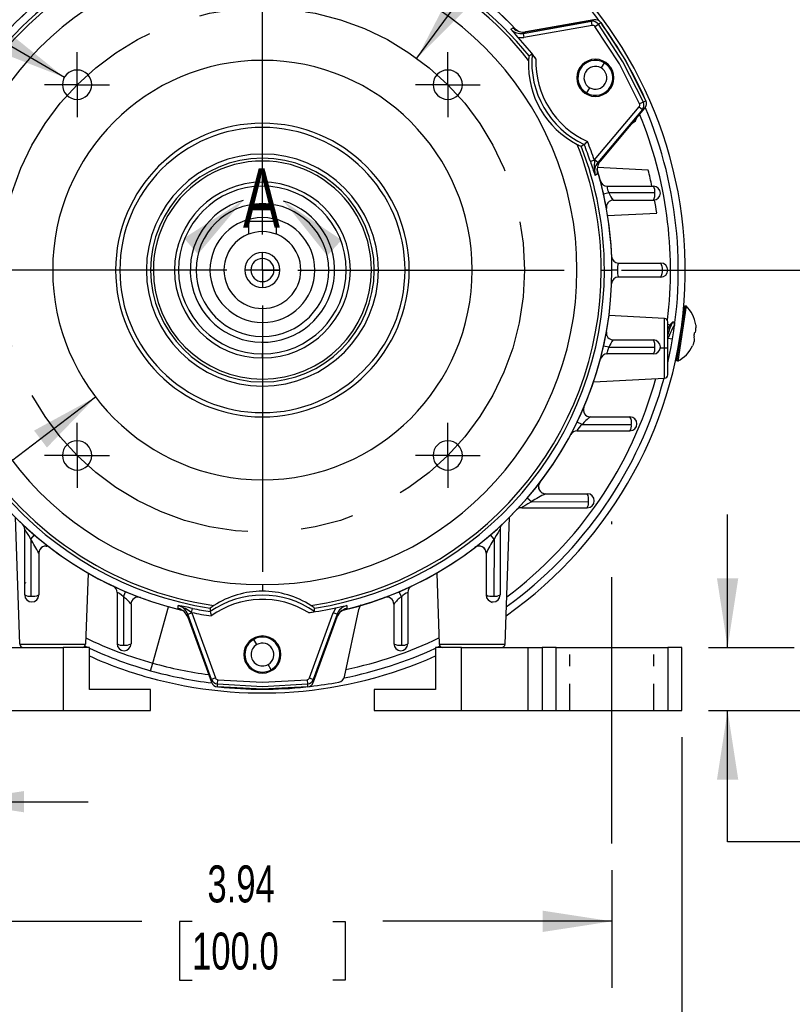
# Model space of a CAD drawing. Header units: inches. Extents: x 0 to 33, y 0 to 25.5.
# Tile 11 of 18: x 24.7 to 29.1, y 4.6 to 10.1. Entities that reach past the tile are written whole.
import ezdxf

# ---------------------------------------------------------------- set-up
doc = ezdxf.new("R2010")
doc.units = ezdxf.units.IN
doc.header["$LTSCALE"] = 3
doc.header["$MEASUREMENT"] = 0
doc.linetypes.add('CENTERX2', pattern=[0.8, 0.5, -0.1, 0.1, -0.1])
doc.linetypes.add('HIDDEN', pattern=[0.075, 0.05, -0.025])
doc.layers.add('CENTER', color=40, linetype='CENTERX2')
doc.layers.add('HIDDEN', color=102, linetype='HIDDEN')
doc.layers.add('DIMENSIONS', color=140, linetype='Continuous', lineweight=25)
doc.layers.add('TEXT', color=140, linetype='Continuous', lineweight=25)
doc.styles.add('SLDTEXTSTYLE0', font='TXT', dxfattribs={"width": 0.7})
doc.dimstyles.new('SLDDIMSTYLE0', dxfattribs={"dimtxt": 0.208333, "dimasz": 0.39, "dimexe": 0, "dimexo": 0.0625, "dimgap": 0.052083, "dimtad": 0, "dimtih": 1, "dimtoh": 1, "dimrnd": 1e-09, "dimdsep": 46, "dimtxsty": 'SLDTEXTSTYLE0', "dimsah": 1, "dimcen": 0.09, "dimadec": 0, "dimazin": 2, "dimtfac": 1, "dimtmove": 0, "dimatfit": 0, "dimfxl": 0, "dimfrac": 2, "dimtolj": 1, "dimtzin": 12, "dimarcsym": 0})
doc.dimstyles.new('SLDDIMSTYLE1', dxfattribs={"dimtxt": 0.208333, "dimasz": 0.39, "dimexe": 0, "dimexo": 0.0625, "dimgap": 0.052083, "dimtad": 0, "dimtih": 1, "dimtoh": 1, "dimrnd": 1e-09, "dimzin": 12, "dimdsep": 46, "dimtxsty": 'SLDTEXTSTYLE0', "dimsah": 1, "dimcen": 0.09, "dimadec": 0, "dimazin": 3, "dimtfac": 1, "dimtofl": 0, "dimtmove": 0, "dimatfit": 3, "dimfxl": 0, "dimfrac": 2, "dimtolj": 1, "dimtzin": 12, "dimarcsym": 0})
doc.dimstyles.new('SLDDIMSTYLE4', dxfattribs={"dimtxt": 0.208333, "dimasz": 0.39, "dimexe": 0, "dimexo": 0.0625, "dimgap": 0.052083, "dimtad": 0, "dimtih": 1, "dimtoh": 1, "dimrnd": 1e-09, "dimzin": 12, "dimdsep": 46, "dimtxsty": 'SLDTEXTSTYLE0', "dimsah": 1, "dimcen": 0, "dimadec": 0, "dimazin": 3, "dimtfac": 1, "dimtofl": 0, "dimtmove": 0, "dimatfit": 3, "dimfxl": 0, "dimfrac": 2, "dimtolj": 1, "dimtzin": 12, "dimarcsym": 0})
doc.dimstyles.new('SLDDIMSTYLE5', dxfattribs={"dimtxt": 0.208333, "dimasz": 0.39, "dimexe": 0, "dimexo": 0.0625, "dimgap": 0.052083, "dimtad": 0, "dimtih": 1, "dimtoh": 1, "dimrnd": 1e-09, "dimzin": 4, "dimdsep": 46, "dimtxsty": 'SLDTEXTSTYLE0', "dimsah": 1, "dimcen": 0.09, "dimadec": 0, "dimazin": 1, "dimtfac": 1, "dimtofl": 0, "dimtmove": 0, "dimatfit": 3, "dimfxl": 0, "dimfrac": 2, "dimtolj": 1, "dimtzin": 12, "dimarcsym": 0})
doc.dimstyles.new('SLDDIMSTYLE6', dxfattribs={"dimtxt": 0.208333, "dimasz": 0.39, "dimexe": 0, "dimexo": 0.0625, "dimgap": 0.052083, "dimtad": 0, "dimtih": 1, "dimtoh": 1, "dimrnd": 1e-09, "dimdsep": 46, "dimtxsty": 'SLDTEXTSTYLE0', "dimsah": 1, "dimcen": 0, "dimadec": 0, "dimazin": 2, "dimtfac": 1, "dimtofl": 0, "dimtmove": 0, "dimatfit": 3, "dimfxl": 0, "dimfrac": 2, "dimtolj": 1, "dimtzin": 12, "dimarcsym": 0})
doc.dimstyles.new('SLDDIMSTYLE7', dxfattribs={"dimtxt": 0.208333, "dimasz": 0.39, "dimexe": 0, "dimexo": 0.0625, "dimgap": 0.052083, "dimtad": 0, "dimtih": 1, "dimtoh": 1, "dimrnd": 1e-09, "dimzin": 12, "dimdsep": 46, "dimtxsty": 'SLDTEXTSTYLE0', "dimsah": 1, "dimcen": 0, "dimadec": 0, "dimazin": 3, "dimtfac": 1, "dimtofl": 0, "dimtmove": 0, "dimatfit": 3, "dimfxl": 0, "dimfrac": 2, "dimtolj": 1, "dimtzin": 12, "dimarcsym": 0})

# ---------------------------------------------------------------- blocks, each defined once
blk = doc.blocks.new('_D_13')
at = {"layer": 'DIMENSIONS'}
for p, q in [((23.8862, 6.1082), (23.8862, 5.3695)), ((24.3587, 6.1082), (24.3587, 5.3695)), ((23.8862, 5.7445), (23.1283, 5.7445)), ((24.3587, 5.7445), (25.1087, 5.7445)), ((22.3226, 5.6117), (22.2526, 5.6117)), ((22.2526, 5.6117), (22.2526, 5.2804)), ((22.9418, 5.6117), (23.0118, 5.6117)), ((23.0118, 5.6117), (23.0118, 5.2804)), ((22.2526, 5.2804), (22.3226, 5.2804)), ((23.0118, 5.2804), (22.9418, 5.2804))]:
    blk.add_line(p, q, dxfattribs=at)
for points in [[(23.8862, 5.7445), (23.4962, 5.8045), (23.4962, 5.6845)], [(24.3587, 5.7445), (24.7487, 5.6845), (24.7487, 5.8045)]]:
    blk.add_solid(points, dxfattribs=at)
at = {"layer": 'DIMENSIONS', "char_height": 0.20833, "attachment_point": 1, "style": 'SLDTEXTSTYLE0'}
for s, insert in [('2X', (22.4522, 6.1926)), ('0.47', (22.3226, 5.9269)), ('12.0', (22.3226, 5.549))]:
    blk.add_mtext(s, dxfattribs=dict(at, insert=insert))
blk = doc.blocks.new('_D_14')
at = {"layer": 'DIMENSIONS'}
for p, q in [((28.2583, 11.3555), (28.1883, 11.3555)), ((28.1883, 11.3555), (28.1883, 11.0242)), ((28.8775, 11.3555), (28.9475, 11.3555)), ((28.9475, 11.3555), (28.9475, 11.0242)), ((26.9612, 9.9311), (27.7798, 11.0528)), ((27.7798, 11.0528), (27.9134, 11.0528)), ((28.1883, 11.0242), (28.2583, 11.0242)), ((28.9475, 11.0242), (28.8775, 11.0242))]:
    blk.add_line(p, q, dxfattribs=at)
blk.add_solid([(26.9612, 9.9311), (27.2396, 10.2108), (27.1427, 10.2815)], dxfattribs=at)
at = {"layer": 'DIMENSIONS', "char_height": 0.20833, "attachment_point": 1, "style": 'SLDTEXTSTYLE0'}
for s, insert in [('%%c', (28.1009, 11.6707)), ('2.95', (28.4157, 11.6707)), ('75.0', (28.2583, 11.2927)), ('B.C.', (28.28, 10.9148))]:
    blk.add_mtext(s, dxfattribs=dict(at, insert=insert))
blk = doc.blocks.new('_D_15')
at = {"layer": 'DIMENSIONS'}
for p, q in [((24.1224, 5.3582), (24.1224, 4.6957)), ((28.0594, 5.3582), (28.0594, 4.6957)), ((24.1224, 5.0707), (25.4124, 5.0707)), ((25.6947, 5.0703), (25.6247, 5.0703)), ((25.6247, 5.0703), (25.6247, 4.739)), ((26.4872, 5.0703), (26.5572, 5.0703)), ((26.5572, 5.0703), (26.5572, 4.739)), ((28.0594, 5.0707), (26.7695, 5.0707)), ((25.6247, 4.739), (25.6947, 4.739)), ((26.5572, 4.739), (26.4872, 4.739))]:
    blk.add_line(p, q, dxfattribs=at)
for points in [[(24.1224, 5.0707), (24.5124, 5.0107), (24.5124, 5.1307)], [(28.0594, 5.0707), (27.6694, 5.1307), (27.6694, 5.0107)]]:
    blk.add_solid(points, dxfattribs=at)
at = {"layer": 'DIMENSIONS', "char_height": 0.20833, "attachment_point": 1, "style": 'SLDTEXTSTYLE0'}
for s, insert in [('3.94', (25.7813, 5.3855)), ('100.0', (25.6947, 5.0075))]:
    blk.add_mtext(s, dxfattribs=dict(at, insert=insert))
blk = doc.blocks.new('_D_16')
at = {"layer": 'DIMENSIONS'}
for p, q in [((23.7287, 6.1082), (23.7287, 5.8345)), ((28.4531, 6.1082), (28.4531, 3.83)), ((23.7287, 5.6545), (23.7287, 3.83)), ((23.7287, 4.205), (25.4124, 4.205)), ((25.6947, 4.2046), (25.6247, 4.2046)), ((25.6247, 4.2046), (25.6247, 3.8733)), ((26.4872, 4.2046), (26.5572, 4.2046)), ((26.5572, 4.2046), (26.5572, 3.8733)), ((28.4531, 4.205), (26.7695, 4.205)), ((25.6247, 3.8733), (25.6947, 3.8733)), ((26.5572, 3.8733), (26.4872, 3.8733))]:
    blk.add_line(p, q, dxfattribs=at)
for points in [[(23.7287, 4.205), (24.1187, 4.145), (24.1187, 4.265)], [(28.4531, 4.205), (28.0631, 4.265), (28.0631, 4.145)]]:
    blk.add_solid(points, dxfattribs=at)
at = {"layer": 'DIMENSIONS', "char_height": 0.20833, "attachment_point": 1, "style": 'SLDTEXTSTYLE0'}
for s, insert in [('4.72', (25.7813, 4.5198)), ('120.0', (25.6947, 4.1418))]:
    blk.add_mtext(s, dxfattribs=dict(at, insert=insert))
blk = doc.blocks.new('_D_17')
at = {"layer": 'DIMENSIONS'}
for p, q in [((28.711, 6.6125), (28.711, 7.3625)), ((28.6031, 6.6125), (29.086, 6.6125)), ((28.6031, 6.2582), (29.086, 6.2582)), ((28.711, 5.5186), (28.711, 6.2582)), ((29.2294, 5.5186), (28.711, 5.5186)), ((29.6048, 5.5182), (29.5348, 5.5182)), ((29.5348, 5.5182), (29.5348, 5.1868)), ((30.0507, 5.5182), (30.1207, 5.5182)), ((30.1207, 5.5182), (30.1207, 5.1868)), ((29.5348, 5.1868), (29.6048, 5.1868)), ((30.1207, 5.1868), (30.0507, 5.1868))]:
    blk.add_line(p, q, dxfattribs=at)
for points in [[(28.711, 6.6125), (28.771, 7.0025), (28.651, 7.0025)], [(28.711, 6.2582), (28.651, 5.8682), (28.771, 5.8682)]]:
    blk.add_solid(points, dxfattribs=at)
at = {"layer": 'DIMENSIONS', "char_height": 0.20833, "attachment_point": 1, "style": 'SLDTEXTSTYLE0'}
for s, insert in [('0.35', (29.5181, 5.8334)), ('9.0', (29.6048, 5.4554))]:
    blk.add_mtext(s, dxfattribs=dict(at, insert=insert))
blk = doc.blocks.new('_D_18')
at = {"layer": 'DIMENSIONS'}
for p, q in [((28.1126, 8.7385), (30.4334, 8.7385)), ((30.0584, 8.7385), (30.0584, 7.8768)), ((29.7488, 7.4979), (29.6788, 7.4979)), ((29.6788, 7.4979), (29.6788, 7.1666)), ((30.368, 7.4979), (30.438, 7.4979)), ((30.438, 7.4979), (30.438, 7.1666)), ((29.6788, 7.1666), (29.7488, 7.1666)), ((30.438, 7.1666), (30.368, 7.1666)), ((30.0584, 6.2582), (30.0584, 7.12)), ((28.6031, 6.2582), (30.4334, 6.2582))]:
    blk.add_line(p, q, dxfattribs=at)
for points in [[(30.0584, 8.7385), (29.9984, 8.3485), (30.1184, 8.3485)], [(30.0584, 6.2582), (30.1184, 6.6482), (29.9984, 6.6482)]]:
    blk.add_solid(points, dxfattribs=at)
at = {"layer": 'DIMENSIONS', "char_height": 0.20833, "attachment_point": 1, "style": 'SLDTEXTSTYLE0'}
for s, insert in [('2.48', (29.7488, 7.8131)), ('63.0', (29.7488, 7.4352))]:
    blk.add_mtext(s, dxfattribs=dict(at, insert=insert))
blk = doc.blocks.new('_D_19')
at = {"layer": 'DIMENSIONS'}
for p, q in [((27.0874, 12.3409), (27.4773, 12.3409)), ((27.6573, 12.3409), (30.4446, 12.3409)), ((30.0696, 12.3409), (30.0696, 10.9181)), ((29.76, 10.5393), (29.69, 10.5393)), ((29.69, 10.5393), (29.69, 10.2079)), ((30.3792, 10.5393), (30.4492, 10.5393)), ((30.4492, 10.5393), (30.4492, 10.2079)), ((29.69, 10.2079), (29.76, 10.2079)), ((30.4492, 10.2079), (30.3792, 10.2079)), ((30.0696, 8.7385), (30.0696, 10.1613)), ((28.1126, 8.7385), (30.4446, 8.7385))]:
    blk.add_line(p, q, dxfattribs=at)
for points in [[(30.0696, 12.3409), (30.0096, 11.9509), (30.1296, 11.9509)], [(30.0696, 8.7385), (30.1296, 9.1285), (30.0096, 9.1285)]]:
    blk.add_solid(points, dxfattribs=at)
at = {"layer": 'DIMENSIONS', "char_height": 0.20833, "attachment_point": 1, "style": 'SLDTEXTSTYLE0'}
for s, insert in [('3.60', (29.76, 10.8545)), ('91.5', (29.76, 10.4765))]:
    blk.add_mtext(s, dxfattribs=dict(at, insert=insert))
blk = doc.blocks.new('_D_21')
at = {"layer": 'DIMENSIONS'}
for p, q in [((23.9227, 10.4316), (23.7842, 10.4316)), ((24.9754, 9.8238), (23.9227, 10.4316)), ((22.9068, 10.2946), (22.8368, 10.2946)), ((22.8368, 10.2946), (22.8368, 9.9633)), ((23.3527, 10.2946), (23.4227, 10.2946)), ((23.4227, 10.2946), (23.4227, 9.9633)), ((22.8368, 9.9633), (22.9068, 9.9633)), ((23.4227, 9.9633), (23.3527, 9.9633))]:
    blk.add_line(p, q, dxfattribs=at)
blk.add_solid([(24.9754, 9.8238), (24.6676, 10.0708), (24.6076, 9.9668)], dxfattribs=at)
at = {"layer": 'DIMENSIONS', "char_height": 0.20833, "attachment_point": 1, "style": 'SLDTEXTSTYLE0'}
for s, insert in [('4X', (22.9498, 10.9411)), ('%%c', (22.6628, 10.6098)), ('0.17', (22.9775, 10.6098)), ('4.2', (22.9068, 10.2318)), ('M5', (22.9282, 9.8538))]:
    blk.add_mtext(s, dxfattribs=dict(at, insert=insert))
blk = doc.blocks.new('_D_22')
at = {"layer": 'DIMENSIONS'}
for p, q in [((24.4179, 8.1557), (23.7928, 7.938)), ((22.798, 7.938), (22.728, 7.938)), ((22.728, 7.938), (22.728, 7.6067)), ((23.4172, 7.938), (23.4872, 7.938)), ((23.4872, 7.938), (23.4872, 7.6067)), ((23.7928, 7.938), (23.5746, 7.938)), ((22.728, 7.6067), (22.798, 7.6067)), ((23.4872, 7.6067), (23.4172, 7.6067))]:
    blk.add_line(p, q, dxfattribs=at)
blk.add_solid([(24.4179, 8.1557), (24.0298, 8.0841), (24.0693, 7.9708)], dxfattribs=at)
at = {"layer": 'DIMENSIONS', "char_height": 0.20833, "attachment_point": 1, "style": 'SLDTEXTSTYLE0'}
for s, insert in [('%%c', (22.6406, 8.2532)), ('3.54', (22.9554, 8.2532)), ('90.0', (22.798, 7.8753))]:
    blk.add_mtext(s, dxfattribs=dict(at, insert=insert))
blk = doc.blocks.new('_D_23')
at = {"layer": 'DIMENSIONS'}
for p, q in [((25.1512, 8.023), (23.9669, 7.1212)), ((22.9331, 7.1212), (22.8631, 7.1212)), ((22.8631, 7.1212), (22.8631, 6.7899)), ((23.5523, 7.1212), (23.6223, 7.1212)), ((23.6223, 7.1212), (23.6223, 6.7899)), ((23.9669, 7.1212), (23.7097, 7.1212)), ((22.8631, 6.7899), (22.9331, 6.7899)), ((23.6223, 6.7899), (23.5523, 6.7899))]:
    blk.add_line(p, q, dxfattribs=at)
blk.add_solid([(25.1512, 8.023), (24.8046, 7.8345), (24.8773, 7.739)], dxfattribs=at)
at = {"layer": 'DIMENSIONS', "char_height": 0.20833, "attachment_point": 1, "style": 'SLDTEXTSTYLE0'}
for s, insert in [('%%c', (22.7758, 7.4364)), ('2.36', (23.0905, 7.4364)), ('60.0', (22.9331, 7.0585))]:
    blk.add_mtext(s, dxfattribs=dict(at, insert=insert))
blk = doc.blocks.new('_D_24')
at = {"layer": 'DIMENSIONS'}
for p, q in [((22.7335, 11.4809), (22.6635, 11.4809)), ((22.6635, 11.4809), (22.6635, 11.1496)), ((23.526, 11.4809), (23.596, 11.4809)), ((23.596, 11.4809), (23.596, 11.1496)), ((23.9599, 11.4809), (23.666, 11.4809)), ((24.8831, 10.2929), (23.9599, 11.4809)), ((22.6635, 11.1496), (22.7335, 11.1496)), ((23.596, 11.1496), (23.526, 11.1496))]:
    blk.add_line(p, q, dxfattribs=at)
blk.add_solid([(24.8831, 10.2929), (24.6912, 10.6377), (24.5964, 10.564)], dxfattribs=at)
at = {"layer": 'DIMENSIONS', "char_height": 0.20833, "attachment_point": 1, "style": 'SLDTEXTSTYLE0'}
for s, insert in [('%%c', (22.6628, 11.7962)), ('3.94', (22.9775, 11.7962)), ('100.0', (22.7335, 11.4182))]:
    blk.add_mtext(s, dxfattribs=dict(at, insert=insert))
blk = doc.blocks.new('SW_CENTERMARKSYMBOL_1')
at = {"layer": 'CENTER', "color": 0}
for p, q in [((0, 0.1), (0, 0.1827)), ((0, 0), (0, 0.1)), ((-0.1, 0), (-0.1827, 0)), ((0, 0), (-0.1, 0)), ((0, 0), (0, -0.1)), ((0, 0), (0.1, 0)), ((0.1, 0), (0.1827, 0)), ((0, -0.1), (0, -0.1827))]:
    blk.add_line(p, q, dxfattribs=at)
blk = doc.blocks.new('SW_CENTERMARKSYMBOL_2')
at = {"layer": 'CENTER', "color": 0}
for p, q in [((0, 0.1), (0, 0.1827)), ((0, 0), (0, 0.1)), ((-0.1, 0), (-0.1827, 0)), ((0, 0), (-0.1, 0)), ((0, 0), (0, -0.1)), ((0, 0), (0.1, 0)), ((0.1, 0), (0.1827, 0)), ((0, -0.1), (0, -0.1827))]:
    blk.add_line(p, q, dxfattribs=at)
blk = doc.blocks.new('SW_CENTERMARKSYMBOL_3')
at = {"layer": 'CENTER', "color": 0}
for p, q in [((0, 0.2), (0, 1.8717)), ((0, 0), (0, 0.1)), ((-0.2, 0), (-1.8717, 0)), ((0, 0), (-0.1, 0)), ((0, 0), (0, -0.1)), ((0, 0), (0.1, 0)), ((0.2, 0), (1.8717, 0)), ((0, -0.2), (0, -1.8717))]:
    blk.add_line(p, q, dxfattribs=at)
blk = doc.blocks.new('SW_CENTERMARKSYMBOL_4')
at = {"layer": 'CENTER', "color": 0}
for p, q in [((0, 0.1), (0, 0.1827)), ((0, 0), (0, 0.1)), ((-0.1, 0), (-0.1827, 0)), ((0, 0), (-0.1, 0)), ((0, 0), (0, -0.1)), ((0, 0), (0.1, 0)), ((0.1, 0), (0.1827, 0)), ((0, -0.1), (0, -0.1827))]:
    blk.add_line(p, q, dxfattribs=at)
blk = doc.blocks.new('SW_CENTERMARKSYMBOL_5')
at = {"layer": 'CENTER', "color": 0}
for p, q in [((0, 0.1), (0, 0.1827)), ((0, 0), (0, 0.1)), ((-0.1, 0), (-0.1827, 0)), ((0, 0), (-0.1, 0)), ((0, 0), (0, -0.1)), ((0, 0), (0.1, 0)), ((0.1, 0), (0.1827, 0)), ((0, -0.1), (0, -0.1827))]:
    blk.add_line(p, q, dxfattribs=at)

msp = doc.modelspace()

# ---------------------------------------------------------------- linework, layer by layer
for p, q in [((27.4897, 10.0944), (27.5041, 10.1026)), ((27.5277, 10.0863), (27.5041, 10.1026)), ((27.56, 10.0717), (27.9443, 10.1394)), ((27.9484, 10.1162), (27.5641, 10.0484)), ((27.9582, 10.1475), (27.5745, 10.0798)), ((27.5745, 10.0798), (27.9582, 10.1475)), ((27.9443, 10.1394), (27.9582, 10.1475)), ((27.9484, 10.1162), (27.9443, 10.1394)), ((27.9582, 10.1475), (27.9582, 10.1475)), ((27.9638, 10.1099), (27.9829, 10.1239)), ((27.9829, 10.1239), (27.9968, 10.1319)), ((27.9968, 10.1319), (27.9968, 10.1319)), ((27.5332, 10.0825), (27.5273, 10.0853)), ((27.5332, 10.0825), (27.5277, 10.0863)), ((27.5317, 10.0479), (27.5641, 10.0484)), ((27.5745, 10.0798), (27.56, 10.0717)), ((27.56, 10.0717), (27.5641, 10.0484)), ((27.5745, 10.0798), (27.5745, 10.0798)), ((28.0154, 9.9064), (27.9984, 9.8769)), ((27.8616, 9.8212), (27.8678, 9.8212)), ((28.0646, 9.8212), (28.0708, 9.8212)), ((27.934, 9.7655), (27.917, 9.7359)), ((27.9619, 9.3593), (28.2128, 9.6583)), ((27.9943, 9.3526), (28.2448, 9.6512)), ((27.9943, 9.3526), (28.2448, 9.6512)), ((28.2128, 9.6583), (28.2309, 9.6431)), ((28.2367, 9.6843), (28.2151, 9.6748)), ((28.2448, 9.6512), (28.2309, 9.6431)), ((28.2506, 9.6923), (28.2367, 9.6843)), ((28.2448, 9.6512), (28.2448, 9.6512)), ((28.2506, 9.6923), (28.2506, 9.6924)), ((28.2309, 9.6431), (27.98, 9.3442)), ((27.9035, 9.4458), (27.9035, 9.4458)), ((27.9604, 9.3575), (27.938, 9.3501)), ((27.9604, 9.3575), (27.9619, 9.3593)), ((27.98, 9.3442), (27.9619, 9.3593)), ((28.2636, 9.301), (27.9773, 9.316)), ((27.98, 9.3442), (27.9943, 9.3526)), ((27.9943, 9.3526), (27.9943, 9.3526)), ((27.9789, 9.2803), (27.9645, 9.2719)), ((27.9777, 9.2942), (27.9765, 9.3089)), ((27.9771, 9.302), (27.9806, 9.2899)), ((27.9776, 9.2857), (27.9789, 9.2803)), ((27.9789, 9.2803), (27.9777, 9.2942)), ((26.0909, 9.211), (26.0909, 9.2337)), ((28.0325, 9.211), (28.2928, 9.211)), ((28.0428, 9.1734), (28.0123, 9.1666)), ((28.3009, 9.1732), (28.0428, 9.1734)), ((28.0673, 9.1322), (28.2928, 9.1322)), ((28.0354, 9.0454), (28.3117, 9.0598)), ((26.0122, 9.0141), (26.0122, 8.9402)), ((26.0122, 9.0141), (26.0909, 9.0141)), ((26.0909, 9.0141), (26.1697, 9.0141)), ((26.0909, 8.955), (26.0909, 9.0141)), ((26.1697, 8.9402), (26.1697, 9.0141)), ((28.0973, 8.7779), (28.335, 8.7779)), ((25.2878, 8.7385), (25.2642, 8.7385)), ((25.461, 8.7385), (25.4374, 8.7385)), ((25.461, 8.7385), (25.4768, 8.7385)), ((26.026, 8.7385), (25.9925, 8.7385)), ((26.0909, 8.7385), (26.026, 8.7385)), ((26.1559, 8.7385), (26.0909, 8.7385)), ((26.1894, 8.7385), (26.1559, 8.7385)), ((26.7051, 8.7385), (26.7209, 8.7385)), ((26.7445, 8.7385), (26.7209, 8.7385)), ((26.9177, 8.7385), (26.8941, 8.7385)), ((27.9996, 8.7385), (28.0171, 8.7385)), ((28.0171, 8.7385), (28.0594, 8.7385)), ((28.0906, 8.7385), (28.0594, 8.7385)), ((28.335, 8.6991), (28.0973, 8.6991)), ((28.4696, 8.538), (28.4225, 8.2266)), ((28.4774, 8.5369), (28.4303, 8.2254)), ((28.4696, 8.538), (28.4774, 8.5369)), ((28.3557, 8.4661), (28.0427, 8.4825)), ((28.2147, 8.4746), (28.2138, 8.4736)), ((28.3557, 8.2978), (28.3557, 8.4661)), ((28.3744, 8.2978), (28.3744, 8.4465)), ((28.3744, 8.433), (28.3885, 8.4309)), ((28.4071, 8.4433), (28.4054, 8.4481)), ((28.5289, 8.3897), (28.5305, 8.3895)), ((28.0673, 8.3448), (28.2928, 8.3448)), ((28.4009, 8.3493), (28.3744, 8.3534)), ((28.5246, 8.3505), (28.523, 8.3508)), ((26.0909, 8.2433), (26.0909, 8.2661)), ((28.0428, 8.3037), (28.0123, 8.3104)), ((28.2928, 8.2661), (28.0325, 8.2661)), ((28.0428, 8.3037), (28.3009, 8.3039)), ((28.3557, 8.2978), (28.3315, 8.2978)), ((28.3744, 8.2978), (28.3557, 8.2978)), ((28.3557, 8.1295), (28.3557, 8.2978)), ((28.3744, 8.1492), (28.3744, 8.2978)), ((28.4303, 8.2254), (28.4225, 8.2266)), ((27.9569, 8.1086), (28.3557, 8.1295)), ((27.8916, 7.8688), (27.8635, 7.8824)), ((27.938, 7.9117), (28.1611, 7.9117)), ((27.8626, 7.833), (28.1611, 7.833)), ((27.8916, 7.8688), (28.1687, 7.8692)), ((27.6462, 7.5213), (27.6464, 7.5238)), ((27.6065, 7.434), (27.5829, 7.4543)), ((27.6065, 7.434), (27.9274, 7.4346)), ((27.6853, 7.4787), (27.9207, 7.4787)), ((27.5513, 7.3999), (27.9207, 7.3999)), ((24.7245, 6.6315), (24.6995, 7.346)), ((27.4574, 6.6315), (27.4823, 7.346)), ((24.7524, 6.9088), (24.7524, 7.2781)), ((27.4295, 7.2781), (27.4295, 6.9088)), ((24.7864, 7.223), (24.8067, 7.2466)), ((24.7864, 7.223), (24.787, 6.9021)), ((27.3955, 7.223), (27.3751, 7.2466)), ((27.3955, 7.223), (27.3949, 6.9021)), ((24.8738, 7.1832), (24.8762, 7.1831)), ((27.349, 7.1553), (27.3497, 7.1535)), ((24.8311, 7.1441), (24.8311, 6.9088)), ((27.3508, 7.1441), (27.3508, 6.9088)), ((25.1092, 7.0323), (25.0952, 6.6315)), ((27.0727, 7.0323), (27.0867, 6.6315)), ((24.7524, 6.9782), (24.7577, 6.9776)), ((26.0909, 6.9669), (26.0909, 6.9299)), ((25.272, 6.9233), (25.272, 6.6342)), ((25.3082, 6.8984), (25.3204, 6.9271)), ((25.3082, 6.8984), (25.3086, 6.6265)), ((26.8737, 6.8984), (26.8615, 6.9271)), ((26.8737, 6.8984), (26.8733, 6.6265)), ((26.9098, 6.9233), (26.9098, 6.6342)), ((25.3508, 6.8569), (25.3508, 6.6342)), ((25.4729, 6.5249), (25.5616, 6.8425)), ((25.6161, 6.8327), (25.6161, 6.8492)), ((25.6215, 6.8311), (25.6161, 6.8327)), ((25.6161, 6.8327), (25.6288, 6.8267)), ((25.6357, 6.8234), (25.6273, 6.8254)), ((25.6288, 6.8267), (25.6421, 6.8203)), ((25.6923, 6.81), (25.697, 6.8331)), ((26.5045, 6.8361), (26.4888, 6.8078)), ((26.5397, 6.8203), (26.5657, 6.8327)), ((26.5528, 6.4485), (26.6331, 6.8263)), ((26.5658, 6.8492), (26.5657, 6.8327)), ((26.8311, 6.8569), (26.8311, 6.6342)), ((25.6709, 6.7997), (25.6931, 6.8078)), ((25.8044, 6.433), (25.6709, 6.7997)), ((25.6709, 6.7997), (25.6711, 6.7831)), ((25.6711, 6.7831), (25.8044, 6.4169)), ((25.6711, 6.7831), (25.6711, 6.7831)), ((25.6711, 6.7831), (25.8044, 6.4169)), ((25.6923, 6.81), (25.6931, 6.8078)), ((25.6931, 6.8078), (25.8266, 6.4411)), ((25.7972, 6.8151), (25.7972, 6.8151)), ((26.3553, 6.4411), (26.4888, 6.8078)), ((26.511, 6.7997), (26.3775, 6.433)), ((26.3775, 6.4169), (26.5108, 6.7831)), ((26.5108, 6.7831), (26.3775, 6.4169)), ((26.511, 6.7997), (26.4888, 6.8078)), ((26.5108, 6.7831), (26.511, 6.7997)), ((26.5108, 6.7831), (26.5108, 6.7831)), ((26.5338, 6.8175), (26.5397, 6.8203)), ((26.0588, 6.6289), (26.0417, 6.6584)), ((24.5949, 6.6125), (24.9689, 6.6125)), ((24.7245, 6.6315), (25.0952, 6.6315)), ((24.9689, 6.6125), (24.9689, 6.2582)), ((25.1165, 6.6125), (24.9689, 6.6125)), ((25.1073, 6.6125), (25.091, 6.6201)), ((25.1165, 6.3763), (25.1165, 6.6125)), ((27.0653, 6.6125), (27.0653, 6.3763)), ((27.213, 6.6125), (27.0653, 6.6125)), ((27.0867, 6.6315), (27.4574, 6.6315)), ((27.213, 6.2582), (27.213, 6.6125)), ((27.213, 6.6125), (27.587, 6.6125)), ((27.587, 6.2582), (27.587, 6.6125)), ((27.587, 6.6125), (27.6657, 6.6125)), ((27.6657, 6.6125), (27.6657, 6.2582)), ((27.7445, 6.6125), (27.6657, 6.6125)), ((27.7445, 6.2582), (27.7445, 6.6125)), ((27.7445, 6.6125), (28.3744, 6.6125)), ((28.3744, 6.6125), (28.3744, 6.2582)), ((28.4531, 6.6125), (28.3744, 6.6125)), ((28.4531, 6.2582), (28.4531, 6.6125)), ((25.9863, 6.5732), (25.9925, 6.5732)), ((26.1894, 6.5732), (26.1955, 6.5732)), ((25.461, 6.4823), (25.4729, 6.5249)), ((26.1401, 6.4879), (26.1231, 6.5174)), ((25.8266, 6.4411), (25.8044, 6.433)), ((25.8044, 6.4169), (25.8044, 6.433)), ((26.3553, 6.4411), (26.3775, 6.433)), ((26.3775, 6.433), (26.3775, 6.4169)), ((25.8044, 6.4169), (25.8044, 6.4169)), ((25.8372, 6.4073), (25.8397, 6.4308)), ((25.8372, 6.3913), (25.8372, 6.4073)), ((25.8372, 6.3913), (25.8372, 6.3913)), ((26.3422, 6.4308), (26.3447, 6.4073)), ((26.3447, 6.4073), (26.3447, 6.3913)), ((26.3447, 6.3913), (26.3447, 6.3913)), ((26.3775, 6.4169), (26.3775, 6.4169)), ((25.461, 6.3763), (25.1165, 6.3763)), ((25.461, 6.2582), (25.461, 6.3763)), ((26.7209, 6.3763), (26.7209, 6.2582)), ((27.0653, 6.3763), (26.7209, 6.3763)), ((24.5949, 6.2582), (24.9689, 6.2582)), ((24.9689, 6.2582), (25.461, 6.2582)), ((26.7209, 6.2582), (27.213, 6.2582)), ((27.213, 6.2582), (27.587, 6.2582)), ((27.587, 6.2582), (27.6657, 6.2582)), ((27.6657, 6.2582), (27.7445, 6.2582)), ((27.7445, 6.2582), (28.3744, 6.2582)), ((28.3744, 6.2582), (28.4531, 6.2582))]:
    msp.add_line(p, q)
at = {"flags": 128}
for points in [[(27.5317, 10.0479), (27.5098, 10.0721), (27.4897, 10.0944)], [(27.5041, 10.1026), (27.5122, 10.095), (27.5132, 10.094)], [(28.2151, 9.6748), (28.1012, 9.8991), (27.9638, 10.1099)], [(28.2367, 9.6843), (28.1217, 9.9109), (27.9829, 10.1239)], [(27.9968, 10.1319), (28.1356, 9.919), (28.2506, 9.6923)], [(27.6097, 9.9546), (27.6013, 9.9496), (27.5928, 9.9445)], [(27.8863, 9.4362), (27.8949, 9.441), (27.9035, 9.4458)], [(27.9604, 9.3575), (27.9588, 9.3193), (27.9645, 9.2719)], [(28.4017, 8.4466), (28.3938, 8.4371), (28.3859, 8.4279)], [(28.4151, 8.4268), (28.4119, 8.4341), (28.4072, 8.4453)], [(28.4535, 8.436), (28.4539, 8.437), (28.4549, 8.4407)], [(28.413, 8.4271), (28.4098, 8.4258), (28.4053, 8.4202), (28.4005, 8.4108), (28.3951, 8.399), (28.3896, 8.386), (28.3842, 8.3737), (28.3791, 8.3634), (28.3748, 8.3569)], [(28.5233, 8.3746), (28.5241, 8.3797), (28.5253, 8.3841), (28.5266, 8.3874), (28.5279, 8.3894), (28.5289, 8.3897)], [(28.4372, 8.3239), (28.4374, 8.3265), (28.4373, 8.3289)], [(28.5222, 8.335), (28.5238, 8.3399), (28.5248, 8.3444), (28.5253, 8.3479), (28.5251, 8.35), (28.5246, 8.3505)], [(28.0428, 8.3037), (28.0368, 8.2893), (28.0344, 8.2827), (28.0326, 8.277), (28.0314, 8.2723), (28.031, 8.2689), (28.0313, 8.2668), (28.0325, 8.2661)], [(27.6065, 7.434), (27.5864, 7.4221), (27.5682, 7.4113), (27.5606, 7.4067), (27.5548, 7.4031), (27.5529, 7.4017), (27.5516, 7.4007), (27.5511, 7.4001), (27.5513, 7.3999)], [(24.7864, 7.223), (24.7746, 7.243), (24.7638, 7.2613), (24.7592, 7.2689), (24.7555, 7.2746), (24.7541, 7.2766), (24.7532, 7.2778), (24.7526, 7.2783), (24.7524, 7.2781)], [(27.4295, 7.2781), (27.4293, 7.2783), (27.4287, 7.2778), (27.4264, 7.2746), (27.4227, 7.2689), (27.4181, 7.2613), (27.4073, 7.243), (27.3955, 7.223)], [(25.3082, 6.8984), (25.2946, 6.9094), (25.2884, 6.9143), (25.2829, 6.9184), (25.2783, 6.9215), (25.2749, 6.9235), (25.2727, 6.9241), (25.272, 6.9233)], [(25.6923, 6.81), (25.6599, 6.8305), (25.6161, 6.8492)], [(25.7974, 6.8348), (25.7973, 6.825), (25.7972, 6.8151)], [(26.3847, 6.8151), (26.3846, 6.825), (26.3844, 6.8348)], [(26.5045, 6.8361), (26.5364, 6.8429), (26.5658, 6.8492)], [(26.5657, 6.8327), (26.5551, 6.8295), (26.5537, 6.8291)], [(26.6331, 6.8263), (26.6429, 6.8509), (26.6453, 6.8536)], [(27.3867, 6.8641), (27.3742, 6.8713), (27.3701, 6.8737)], [(27.0908, 6.6201), (27.0867, 6.6181), (27.0746, 6.6125)], [(25.8372, 6.4073), (26.0909, 6.3936), (26.3447, 6.4073)], [(26.3447, 6.3913), (26.0909, 6.3776), (25.8372, 6.3913)], [(25.8397, 6.4308), (26.0909, 6.4173), (26.3422, 6.4308)]]:
    msp.add_lwpolyline(points, dxfattribs=at)
for centre, radius, start, end in [((26.0909, 8.7385), 1.9685, 43.4434, 136.6294), ((26.0909, 8.7385), 1.9685, 43.3708, 136.1493), ((26.0909, 8.7385), 1.9262, 38.7648, 141.2352), ((26.0909, 8.7385), 1.9087, 90, 141.7706), ((26.0909, 8.7385), 1.9087, 38.2294, 90), ((26.0909, 8.7385), 2.3819, 305.172, 49.7978), ((26.0909, 8.7385), 1.7717, 0, 180), ((26.0909, 8.7385), 2.3601, 36.5726, 40.5112), ((27.965, 10.1086), 0.0394, 36.1849, 99.8909), ((27.5462, 10.1493), 0.0788, 224.1494, 280.0455), ((27.5607, 10.1574), 0.0788, 224.0302, 280.0457), ((27.9511, 10.1006), 0.0394, 36.1842, 99.8916), ((27.9512, 10.1007), 0.0157, 36.0003, 100.103), ((26.127, 8.7587), 2.3193, 23.9085, 36.0644), ((26.0909, 8.7385), 1.9469, 37.6812, 42.2645), ((27.6902, 9.9221), 0.0999, 167.0207, 181.4122), ((28.1196, 9.9098), 0.5119, 174.9748, 245.0251), ((27.4747, 9.8183), 0.1918, 35.0763, 45.2726), ((28.1196, 9.9098), 0.4882, 177.7914, 246.125), ((26.0909, 8.7385), 1.1811, 0, 180), ((28.0943, 9.8951), 0.5046, 177.2181, 242.7819), ((27.9662, 9.8212), 0.1046, 0, 180), ((27.9662, 9.8212), 0.0984, 60, 240), ((27.9662, 9.8212), 0.0643, 60, 240), ((27.9662, 9.8212), 0.0984, 240, 60), ((27.9662, 9.8212), 0.0643, 240, 60), ((25.047, 9.7825), 0.0827, 0, 180), ((27.1349, 9.7825), 0.0827, 0, 180), ((27.9662, 9.8212), 0.1046, 180, 0), ((25.047, 9.7825), 0.0827, 180, 0), ((27.1349, 9.7825), 0.0827, 180, 0), ((28.2008, 9.6684), 0.0157, 319.8969, 23.9997), ((28.2006, 9.6684), 0.0394, 320.1091, 23.8151), ((28.2145, 9.6764), 0.0394, 320.1084, 23.8158), ((26.0909, 8.7385), 2.3425, 347.1074, 22.9754), ((28.1611, 9.6047), 0.0394, 290.2277, 349.7723), ((26.0909, 8.7385), 2.2983, 352.9445, 22.442), ((26.0909, 8.7385), 0.8268, 0, 180), ((26.0909, 8.7385), 0.8031, 0, 180), ((26.0909, 8.7385), 1.9087, 158.2294, 261.7706), ((26.0909, 8.7385), 1.9087, 0, 21.7706), ((27.9156, 9.5317), 0.0999, 238.5878, 252.9793), ((26.0909, 8.7385), 1.9262, 0, 21.2352), ((26.1999, 11.2586), 2.4877, 313.2216, 313.8078), ((26.0909, 8.7385), 1.9457, 18.3203, 21.3159), ((26.0909, 8.7385), 1.9693, 18.3203, 21.5956), ((26.0909, 8.7385), 0.6535, 0, 180), ((26.0909, 8.7385), 0.6299, 0, 180), ((26.0909, 8.7385), 0.6142, 359.9993, 180.0007), ((35.0024, 11.7025), 7.4457, 198.41725, 199.05238), ((28.0403, 9.2935), 0.0788, 139.9545, 195.8506), ((28.0546, 9.3019), 0.0788, 139.9543, 195.9698), ((26.0909, 8.7385), 1.9685, 0, 16.6313), ((26.0909, 8.7385), 1.9685, 0, 16.0723), ((26.0981, 8.7402), 2.2368, 12.1498, 14.4993), ((26.0909, 8.7385), 0.4952, 90, 270), ((26.0909, 8.7385), 0.4724, 90, 180), ((26.0909, 8.7385), 0.4952, 270, 90), ((26.0909, 8.7385), 0.4724, 0, 90), ((28.0325, 9.2503), 0.0394, 194.7678, 270), ((28.0904, 9.2066), 0.0581, 175.6966, 214.9135), ((28.2491, 9.1819), 0.0525, 350.4061, 33.5911), ((28.2928, 9.1716), 0.0394, 270, 90), ((28.1381, 9.2023), 0.0997, 196.8906, 224.7035), ((28.2442, 9.163), 0.0576, 327.6697, 10.1368), ((26.0909, 8.7385), 0.374, 0, 180), ((28.0673, 9.0928), 0.0394, 90, 190.1642), ((26.0938, 8.739), 2.2412, 8.2746, 10.1229), ((26.0909, 8.7385), 0.2953, 0, 180), ((26.0909, 8.7385), 0.2165, 0, 180), ((26.0909, 8.7385), 0.0984, 0, 180), ((26.0909, 8.7385), 0.065, 0, 180), ((28.0973, 8.8173), 0.0394, 182.2475, 270), ((28.159, 8.7472), 0.0689, 153.5828, 187.2681), ((28.2621, 8.7385), 0.0829, 331.6281, 28.3719), ((28.335, 8.7385), 0.0394, 270, 90), ((26.0909, 8.7385), 1.9685, 180, 256.2111), ((26.0909, 8.7385), 1.9685, 180, 256.6331), ((26.0909, 8.7385), 1.9262, 180, 261.2352), ((26.0909, 8.7385), 1.7717, 180, 0), ((26.0909, 8.7385), 1.1811, 180, 0), ((26.0909, 8.7385), 0.8268, 180, 0), ((26.0909, 8.7385), 0.8031, 180, 0), ((26.0909, 8.7385), 0.6535, 180, 0), ((26.0909, 8.7385), 0.6299, 180, 0), ((26.0909, 8.7385), 0.6142, 180, 0), ((26.0909, 8.7385), 0.4724, 180, 270), ((26.0909, 8.7385), 0.374, 180, 0), ((26.0909, 8.7385), 0.2953, 180, 0), ((26.0909, 8.7385), 0.2165, 180, 0), ((26.0909, 8.7385), 0.0984, 180, 0), ((26.0909, 8.7385), 0.065, 180, 0), ((26.0909, 8.7385), 0.4724, 270, 0), ((26.0909, 8.7385), 1.9087, 278.2294, 0), ((26.0909, 8.7385), 1.9262, 278.7648, 0), ((26.0909, 8.7385), 1.9685, 283.1013, 0), ((26.0909, 8.7385), 1.9685, 283.372, 0), ((28.1589, 8.7298), 0.0689, 172.7237, 206.4255), ((28.0973, 8.6598), 0.0394, 90, 177.7525), ((28.337, 8.3988), 0.1969, 9.3105, 44.5301), ((28.3547, 8.4465), 0.0197, 0, 87), ((28.6713, 8.301), 0.3059, 151.9534, 166.062), ((28.7069, 8.4307), 0.1754, 180.5153, 185.7726), ((28.0673, 8.3842), 0.0394, 169.8358, 270), ((28.4731, 8.3673), 0.1061, 145.1632, 158.422), ((28.337, 8.3988), 0.1878, 350.1987, 352.6013), ((28.508, 8.4008), 0.0251, 333.1383, 9.6617), ((28.337, 8.3988), 0.1959, 1.8226, 4.1741), ((28.1381, 8.2747), 0.0996, 135.284, 163.1218), ((28.2442, 8.314), 0.0576, 349.8632, 32.3303), ((28.2928, 8.3054), 0.0394, 270, 90), ((28.7438, 8.2357), 0.2424, 157.7544, 161.5577), ((28.337, 8.3988), 0.1959, 338.6259, 340.9774), ((28.5437, 8.36), 0.0227, 162.4034, 203.8845), ((28.0325, 8.2267), 0.0394, 90, 165.2322), ((28.2491, 8.2951), 0.0525, 326.4089, 9.5939), ((28.337, 8.3988), 0.1969, 298.2699, 333.6203), ((26.0909, 8.7385), 2.3425, 305.9058, 344.9283), ((26.0909, 8.7385), 2.2983, 306.7693, 344.5682), ((28.3547, 8.1492), 0.0197, 273, 360), ((27.938, 7.9511), 0.0394, 156.9112, 270), ((28.0693, 7.7233), 0.2297, 124.879, 140.6956), ((28.1066, 7.8801), 0.0631, 350.0381, 30.0982), ((28.1611, 7.8724), 0.0394, 270, 90), ((27.8626, 7.7936), 0.0394, 90, 151.9275), ((27.9471, 7.7942), 0.0929, 126.6388, 155.3475), ((28.1171, 7.8611), 0.0522, 327.4655, 8.9757), ((25.047, 7.6946), 0.0827, 0, 180), ((27.1349, 7.6946), 0.0827, 0, 180), ((25.047, 7.6946), 0.0827, 180, 0), ((27.1349, 7.6946), 0.0827, 180, 0), ((27.6853, 7.518), 0.0394, 142.5663, 270), ((27.6846, 7.5176), 0.0387, 170.5513, 257.1177), ((28.1378, 6.5892), 0.998, 116.9633, 122.1674), ((27.8557, 7.4463), 0.0726, 350.7139, 26.4945), ((27.9207, 7.4393), 0.0394, 270, 90), ((27.8737, 7.4269), 0.0542, 330.1192, 8.064), ((27.5513, 7.3606), 0.0394, 90, 136.6641), ((24.713, 7.2781), 0.0394, 0, 46.6641), ((27.4689, 7.2781), 0.0394, 133.3359, 180), ((23.9416, 6.6916), 0.998, 26.9633, 32.1674), ((28.0826, 6.7811), 0.817, 147.2556, 153.6138), ((24.8705, 7.1441), 0.0394, 52.5663, 180), ((24.87, 7.1449), 0.0387, 80.5513, 167.1177), ((27.3114, 7.1441), 0.0394, 0, 127.4337), ((27.3121, 7.1455), 0.0382, 14.8753, 99.7384), ((25.2327, 6.9233), 0.0394, 0, 64.6941), ((26.9492, 6.9233), 0.0394, 115.3059, 180), ((24.7794, 6.9558), 0.0542, 240.1192, 278.064), ((24.7917, 6.9088), 0.0394, 180, 360), ((24.7987, 6.9737), 0.0726, 260.7139, 296.4945), ((25.2013, 6.7461), 0.1861, 36.5581, 54.9364), ((25.3901, 6.8569), 0.0394, 69.5726, 180), ((26.0909, 6.396), 0.5119, 54.9748, 125.0251), ((26.0909, 6.396), 0.4882, 57.7914, 126.125), ((26.0913, 6.4246), 0.5053, 90.0362, 122.7693), ((26.0905, 6.4243), 0.5056, 57.2392, 89.9553), ((26.7917, 6.8569), 0.0394, 0, 110.4274), ((26.9594, 6.7678), 0.1562, 123.2849, 145.2206), ((26.944, 6.835), 0.0947, 111.168, 138.0044), ((27.3832, 6.9737), 0.0726, 243.5055, 279.2861), ((27.3901, 6.9088), 0.0394, 180, 0), ((27.4025, 6.9558), 0.0542, 261.936, 299.8808), ((24.2021, -0.461), 7.4457, 78.41725, 79.05238), ((25.5968, 6.7728), 0.0788, 19.9545, 75.8506), ((25.597, 6.7562), 0.0788, 19.9543, 75.9698), ((26.0909, 8.7385), 1.9457, 258.3203, 261.3159), ((25.8655, 6.7617), 0.0999, 118.5878, 132.9793), ((26.0909, 8.7385), 1.9469, 277.6812, 282.2645), ((26.3163, 6.7617), 0.0999, 47.0207, 61.4122), ((26.5767, 6.7611), 0.0709, 122.0416, 161.5166), ((26.5848, 6.7562), 0.0788, 104.0302, 160.0457), ((26.585, 6.7728), 0.0788, 104.1494, 160.0455), ((26.0909, 8.7385), 1.9693, 258.3203, 261.5956), ((28.2189, 7.3841), 2.4877, 193.2216, 193.8078), ((26.3342, 7.0002), 0.1918, 275.0763, 285.2726), ((26.0909, 8.7385), 2.2983, 244.3596, 254.4), ((26.0909, 6.5732), 0.1046, 0, 180), ((26.0909, 6.5732), 0.0984, 120, 300), ((26.0909, 6.5732), 0.0984, 300, 120), ((26.0909, 8.7385), 2.2983, 281.8123, 295.6404), ((24.7441, 6.6322), 0.0197, 182, 270), ((25.0755, 6.6322), 0.0197, 270, 358), ((26.0909, 8.7385), 2.3425, 245.4198, 254.4), ((25.3003, 6.6779), 0.0521, 237.146, 279.1189), ((25.3114, 6.6342), 0.0394, 180, 0), ((25.3193, 6.6873), 0.0617, 259.9706, 300.6407), ((26.0909, 6.5732), 0.0643, 120, 300), ((26.0909, 6.5732), 0.0643, 300, 120), ((26.0909, 8.7385), 2.3425, 281.3189, 294.5802), ((26.8626, 6.6873), 0.0617, 239.3593, 280.0294), ((26.8705, 6.6342), 0.0394, 180, 0), ((26.8816, 6.6779), 0.0521, 260.8811, 302.854), ((27.1064, 6.6322), 0.0197, 182, 270), ((27.4377, 6.6322), 0.0197, 270, 358), ((26.0909, 8.7385), 2.3819, 245.8523, 254.4), ((26.0909, 8.7385), 2.3819, 254.4, 294.1477), ((26.0909, 6.5732), 0.1046, 180, 0), ((26.0909, 8.7385), 2.2983, 254.4, 262.442), ((26.0909, 8.7385), 2.3425, 254.4, 263.0426), ((25.8414, 6.4465), 0.0394, 200.1091, 263.8151), ((25.8413, 6.4464), 0.0157, 199.8969, 263.9997), ((26.3405, 6.4464), 0.0157, 276.0003, 340.103), ((26.3405, 6.4465), 0.0394, 276.1842, 339.8916), ((26.5143, 6.4567), 0.0394, 280.5222, 348.0123), ((25.8414, 6.4305), 0.0394, 200.1084, 263.8158), ((26.0904, 8.6971), 2.3193, 263.9085, 276.0644), ((26.3405, 6.4305), 0.0394, 276.1849, 339.8909), ((26.0909, 8.7385), 2.3601, 276.5726, 280.5112)]:
    msp.add_arc(centre, radius, start, end)
at = {"layer": 'CENTER'}
msp.add_line((28.0594, 5.5082), (28.0594, 7.3232), dxfattribs=at)
msp.add_circle((26.0909, 8.7385), 1.4764, dxfattribs=at)
at = {"layer": 'HIDDEN'}
for p, q in [((27.8232, 6.2582), (27.8232, 6.5732)), ((28.2957, 6.2582), (28.2957, 6.5732))]:
    msp.add_line(p, q, dxfattribs=at)
at = {"layer": 'TEXT'}
msp.add_arc((26.0909, 8.7385), 0.4065, 105.5968, 73.0572, dxfattribs=at)
for points in [[(25.9816, 9.1301), (25.6488, 8.9182), (25.7278, 8.8279)], [(26.2094, 9.1274), (26.456, 8.8194), (26.5372, 8.9078)]]:
    msp.add_solid(points, dxfattribs=at)

# ---------------------------------------------------------------- block references
at = {"layer": 'CENTER'}
for name, p in [('SW_CENTERMARKSYMBOL_3', (26.0909, 8.7385)), ('SW_CENTERMARKSYMBOL_4', (25.047, 9.7825)), ('SW_CENTERMARKSYMBOL_5', (27.1349, 9.7825)), ('SW_CENTERMARKSYMBOL_2', (25.047, 7.6946)), ('SW_CENTERMARKSYMBOL_1', (27.1349, 7.6946))]:
    msp.add_blockref(name, p, dxfattribs=at)

# ---------------------------------------------------------------- texts
at = {"layer": 'TEXT', "insert": (25.9816, 9.3109), "char_height": 0.3333, "attachment_point": 1, "style": 'SLDTEXTSTYLE0'}
msp.add_mtext('A', dxfattribs=at)

# ---------------------------------------------------------------- dimensions: what is measured, and where the dimension line sits
at = {"layer": 'DIMENSIONS'}
for base, p1, p2, dimstyle, picture, middle in [((30.0696, 12.3409), (27.9626, 8.7385), (26.9374, 12.3409), 'SLDDIMSTYLE5', '_D_19', (30.0696, 10.5397)), ((30.0584, 8.7385), (28.4531, 6.2582), (27.9626, 8.7385), 'SLDDIMSTYLE1', '_D_18', (30.0584, 7.4984)), ((28.711, 6.6125), (28.4531, 6.2582), (28.4531, 6.6125), 'SLDDIMSTYLE0', '_D_17', (28.711, 5.5186))]:
    dim = msp.add_linear_dim(base=base, p1=p1, p2=p2, angle=90, dimstyle=dimstyle, dxfattribs=at)
    dim.commit()
    dim.dimension.update_dxf_attribs({"geometry": picture, "text_midpoint": middle, "dimtype": 160})
for p1, p2, picture, middle in [((27.2988, 7.1841), (24.8831, 10.2929), '_D_24', (23.1298, 11.4809)), ((27.0306, 9.454), (25.1512, 8.023), '_D_23', (23.2427, 7.1212)), ((27.764, 9.3213), (24.4179, 8.1557), '_D_22', (23.1076, 7.938))]:
    dim = msp.add_diameter_dim_2p(p1=p1, p2=p2, dimstyle='SLDDIMSTYLE7', dxfattribs=at)
    dim.commit()
    dim.dimension.update_dxf_attribs({"geometry": picture, "text_midpoint": middle, "dimtype": 163})
for p1, p2, text, dimstyle, picture, middle in [((25.2206, 7.5459), (26.9612, 9.9311), '<>\\PB.C.', 'SLDDIMSTYLE4', '_D_14', (28.5679, 11.1898)), ((25.1186, 9.7411), (24.9754, 9.8238), '4X\\P<>\\PM5', 'SLDDIMSTYLE6', '_D_21', (23.1298, 10.2946))]:
    dim = msp.add_diameter_dim_2p(p1=p1, p2=p2, text=text, dimstyle=dimstyle, dxfattribs=at)
    dim.commit()
    dim.dimension.update_dxf_attribs({"geometry": picture, "text_midpoint": middle, "dimtype": 163})
dim = msp.add_linear_dim(base=(24.3587, 5.7445), p1=(23.8862, 6.2582), p2=(24.3587, 6.2582), text='2X\\P<>', dimstyle='SLDDIMSTYLE0', dxfattribs=at)
dim.commit()
dim.dimension.update_dxf_attribs({"geometry": '_D_13', "text_midpoint": (22.6322, 5.7445), "dimtype": 160})
for base, p1, p2, picture, middle in [((28.4531, 4.205), (23.7287, 6.2582), (28.4531, 6.2582), '_D_16', (26.0909, 4.205)), ((28.0594, 5.0707), (24.1224, 5.5082), (28.0594, 5.5082), '_D_15', (26.0909, 5.0707))]:
    dim = msp.add_linear_dim(base=base, p1=p1, p2=p2, dimstyle='SLDDIMSTYLE1', dxfattribs=at)
    dim.commit()
    dim.dimension.update_dxf_attribs({"geometry": picture, "text_midpoint": middle, "dimtype": 160})

doc.saveas('drawing.dxf')
